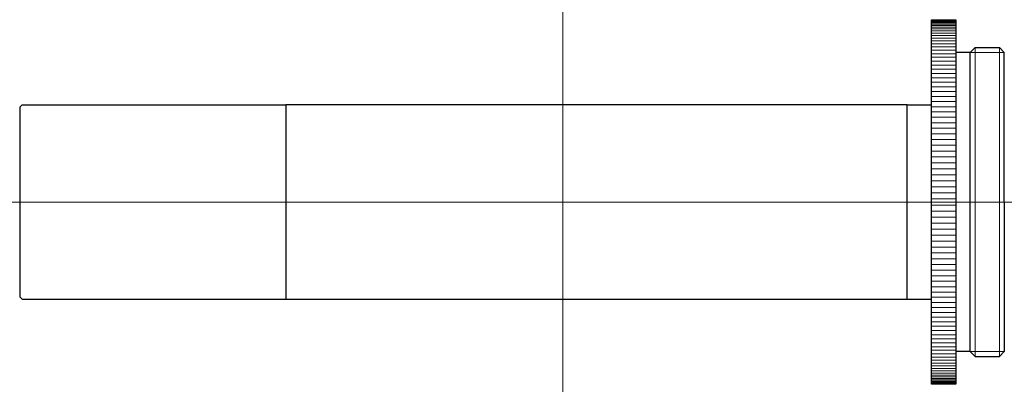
# Model space of a CAD drawing. Header units: millimetres. Extents: x -44.7 to 36.3, y 285 to 315.
import ezdxf

# ---------------------------------------------------------------- set-up
doc = ezdxf.new("R2010")
doc.units = ezdxf.units.MM
doc.header["$LTSCALE"] = 0.25
doc.layers.add('00_補助線', color=252, linetype='Continuous', lineweight=0, plot=False)
doc.layers.add('01_外形線', color=7, linetype='Continuous', lineweight=30)
doc.layers.add('06_面取線', color=7, linetype='Continuous', lineweight=9)

msp = doc.modelspace()

# ---------------------------------------------------------------- linework, layer by layer
at = {"layer": '00_補助線'}
for p, direction in [((0, 0), (0, 1)), ((0, 300), (1, 0))]:
    msp.add_xline(p, direction, dxfattribs=at)
at = {"layer": '01_外形線'}
for p, q in [((30.308, 285), (30.308, 315)), ((30.308, 315), (32.308, 315)), ((32.308, 315), (32.308, 285)), ((33.508, 312.3), (33.908, 312.7)), ((33.908, 312.7), (35.908, 312.7)), ((35.908, 312.7), (36.308, 312.3)), ((33.508, 312.3), (32.308, 312.3)), ((33.508, 287.7), (33.508, 312.3)), ((36.308, 300), (36.308, 312.3)), ((-44.672, 307.8), (-44.472, 308)), ((-44.672, 307.8), (-44.672, 292.2)), ((-44.472, 308), (-22.772, 308)), ((28.328, 308), (-22.772, 308)), ((-22.772, 308), (-22.772, 292)), ((28.328, 292), (28.328, 308)), ((28.328, 308), (30.308, 308)), ((36.308, 300), (36.308, 287.7)), ((-44.672, 292.2), (-44.472, 292)), ((-44.472, 292), (-22.772, 292)), ((-22.772, 292), (28.328, 292)), ((28.328, 292), (30.308, 292)), ((33.508, 287.7), (32.308, 287.7)), ((33.508, 287.7), (33.908, 287.3)), ((35.908, 287.3), (36.308, 287.7)), ((33.908, 287.3), (35.908, 287.3)), ((32.308, 285), (30.308, 285))]:
    msp.add_line(p, q, dxfattribs=at)
at = {"layer": '06_面取線'}
for p, q in [((30.308, 314.997), (32.308, 314.997)), ((30.308, 314.978), (32.308, 314.978)), ((30.308, 314.943), (32.308, 314.943)), ((30.308, 314.891), (32.308, 314.891)), ((30.308, 314.822), (32.308, 314.822)), ((30.308, 314.737), (32.308, 314.737)), ((30.308, 314.636), (32.308, 314.636)), ((30.308, 314.519), (32.308, 314.519)), ((30.308, 314.385), (32.308, 314.385)), ((30.308, 314.235), (32.308, 314.235)), ((30.308, 314.07), (32.308, 314.07)), ((30.308, 313.889), (32.308, 313.889)), ((30.308, 313.692), (32.308, 313.692)), ((30.308, 313.48), (32.308, 313.48)), ((30.308, 313.253), (32.308, 313.253)), ((30.308, 313.012), (32.308, 313.012)), ((30.308, 312.756), (32.308, 312.756)), ((33.908, 312.7), (33.908, 287.3)), ((35.908, 287.3), (35.908, 312.7)), ((30.308, 312.486), (32.308, 312.486)), ((30.308, 312.202), (32.308, 312.202)), ((30.308, 311.904), (32.308, 311.904)), ((36.308, 312.3), (33.508, 312.3)), ((30.308, 311.593), (32.308, 311.593)), ((30.308, 311.27), (32.308, 311.27)), ((30.308, 310.934), (32.308, 310.934)), ((30.308, 310.585), (32.308, 310.585)), ((30.308, 310.225), (32.308, 310.225)), ((30.308, 309.854), (32.308, 309.854)), ((30.308, 309.471), (32.308, 309.471)), ((30.308, 309.078), (32.308, 309.078)), ((30.308, 308.675), (32.308, 308.675)), ((30.308, 308.263), (32.308, 308.263)), ((30.308, 307.841), (32.308, 307.841)), ((30.308, 307.41), (32.308, 307.41)), ((30.308, 306.971), (32.308, 306.971)), ((30.308, 306.525), (32.308, 306.525)), ((30.308, 306.071), (32.308, 306.071)), ((30.308, 305.611), (32.308, 305.611)), ((30.308, 305.144), (32.308, 305.144)), ((30.308, 304.671), (32.308, 304.671)), ((30.308, 304.194), (32.308, 304.194)), ((30.308, 303.711), (32.308, 303.711)), ((30.308, 303.225), (32.308, 303.225)), ((30.308, 302.735), (32.308, 302.735)), ((30.308, 302.242), (32.308, 302.242)), ((30.308, 301.746), (32.308, 301.746)), ((30.308, 301.249), (32.308, 301.249)), ((30.308, 300.75), (32.308, 300.75)), ((30.308, 300.25), (32.308, 300.25)), ((30.308, 299.75), (32.308, 299.75)), ((30.308, 299.25), (32.308, 299.25)), ((30.308, 298.751), (32.308, 298.751)), ((30.308, 298.254), (32.308, 298.254)), ((30.308, 297.758), (32.308, 297.758)), ((30.308, 297.265), (32.308, 297.265)), ((30.308, 296.775), (32.308, 296.775)), ((30.308, 296.289), (32.308, 296.289)), ((30.308, 295.806), (32.308, 295.806)), ((30.308, 295.329), (32.308, 295.329)), ((30.308, 294.856), (32.308, 294.856)), ((30.308, 294.389), (32.308, 294.389)), ((30.308, 293.929), (32.308, 293.929)), ((30.308, 293.475), (32.308, 293.475)), ((30.308, 293.029), (32.308, 293.029)), ((30.308, 292.59), (32.308, 292.59)), ((30.308, 292.159), (32.308, 292.159)), ((30.308, 291.737), (32.308, 291.737)), ((30.308, 291.325), (32.308, 291.325)), ((30.308, 290.922), (32.308, 290.922)), ((30.308, 290.529), (32.308, 290.529)), ((30.308, 290.146), (32.308, 290.146)), ((30.308, 289.775), (32.308, 289.775)), ((30.308, 289.415), (32.308, 289.415)), ((30.308, 289.066), (32.308, 289.066)), ((30.308, 288.73), (32.308, 288.73)), ((30.308, 288.407), (32.308, 288.407)), ((30.308, 288.096), (32.308, 288.096)), ((30.308, 287.798), (32.308, 287.798)), ((30.308, 287.514), (32.308, 287.514)), ((36.308, 287.7), (33.508, 287.7)), ((30.308, 287.244), (32.308, 287.244)), ((30.308, 286.988), (32.308, 286.988)), ((30.308, 286.747), (32.308, 286.747)), ((30.308, 286.52), (32.308, 286.52)), ((30.308, 286.308), (32.308, 286.308)), ((30.308, 286.111), (32.308, 286.111)), ((30.308, 285.93), (32.308, 285.93)), ((30.308, 285.765), (32.308, 285.765)), ((30.308, 285.615), (32.308, 285.615)), ((30.308, 285.481), (32.308, 285.481)), ((30.308, 285.364), (32.308, 285.364)), ((30.308, 285.263), (32.308, 285.263)), ((30.308, 285.178), (32.308, 285.178)), ((30.308, 285.109), (32.308, 285.109)), ((30.308, 285.057), (32.308, 285.057)), ((30.308, 285.022), (32.308, 285.022)), ((30.308, 285.003), (32.308, 285.003))]:
    msp.add_line(p, q, dxfattribs=at)

doc.saveas('drawing.dxf')
